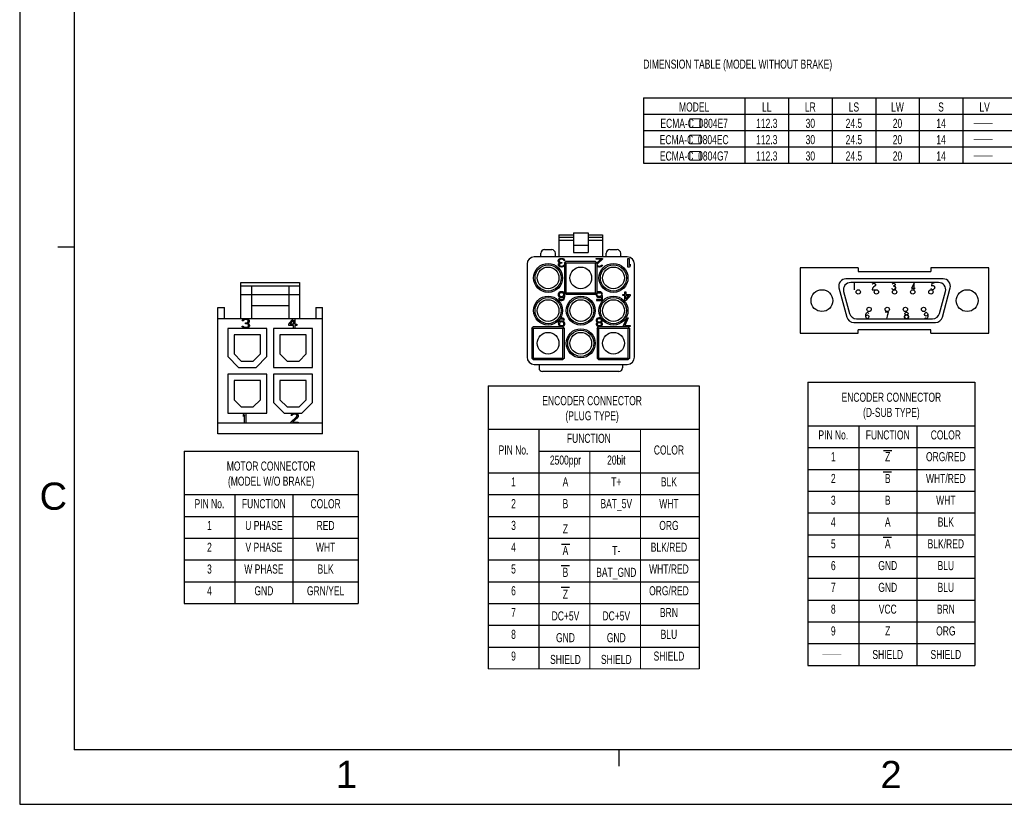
# Model space of a CAD drawing. Header units: millimetres. Extents: x -184 to 446, y -153 to 293.
# Tile 1 of 14: x -184 to 87, y -153 to 63. Entities that reach past the tile are written whole.
import ezdxf
from ezdxf.enums import TextEntityAlignment as Align

# ---------------------------------------------------------------- set-up
doc = ezdxf.new("R2010")
doc.units = ezdxf.units.MM
doc.header["$LTSCALE"] = 23.1
doc.layers.get('0').update_dxf_attribs({"linetype": 'CONTINUOUS'})
for name, color, linetype in [('02___PRT_ALL_AXES', 7, 'CONTINUOUS'), ('7_ALL_FEATURES', 7, 'CONTINUOUS'), ('DRAWING FRAME', 1, 'CONTINUOUS')]:
    doc.layers.add(name, color=color, linetype=linetype)
doc.styles.add('ARIAL', font='ARIAL.TTF')
doc.styles.get("Standard").update_dxf_attribs({"font": 'txt', "width": 0.7})

msp = doc.modelspace()

# ---------------------------------------------------------------- linework, layer by layer
at = {"color": 7, "linetype": 'Continuous'}
for p, q in [((-12.5171, 41.8126), (123.4829, 41.8126)), ((-12.5171, 41.8126), (-12.5171, 23.8126)), ((15.4829, 41.8126), (15.4829, 23.8126)), ((27.4829, 41.8126), (27.4829, 23.8126)), ((39.4829, 41.8126), (39.4829, 23.8126)), ((51.4829, 41.8126), (51.4829, 23.8126)), ((63.4829, 41.8126), (63.4829, 23.8126)), ((75.4829, 41.8126), (75.4829, 23.8126)), ((-12.5171, 37.3126), (123.4829, 37.3126)), ((-12.5171, 32.8126), (123.4829, 32.8126)), ((-12.5171, 28.3126), (123.4829, 28.3126)), ((-12.5171, 23.8126), (123.4829, 23.8126)), ((-35.751, 4.0721), (-31.751, 4.0721)), ((-35.751, 4.0721), (-35.751, -1.9874)), ((-35.751, 3.4721), (-31.751, 3.4721)), ((-31.751, 4.6126), (-27.751, 4.6126)), ((-31.751, 4.6126), (-31.751, -0.7874)), ((-27.751, 4.6126), (-27.751, -0.7874)), ((-27.751, 4.0721), (-23.751, 4.0721)), ((-27.751, 3.4721), (-23.751, 3.4721)), ((-23.751, 4.0721), (-23.751, -1.9874)), ((-39.751, 0.0126), (-37.751, 0.0126)), ((-35.751, 2.6126), (-31.751, 2.6126)), ((-31.751, 1.2126), (-27.751, 1.2126)), ((-27.751, 2.6126), (-23.751, 2.6126)), ((-21.751, 0.0126), (-19.751, 0.0126)), ((-16.951, -1.9874), (-42.551, -1.9874)), ((-40.751, -1.9874), (-40.751, -0.9874)), ((-36.751, -1.9874), (-36.751, -0.9874)), ((-35.901, -2.7959), (-35.801, -2.6427)), ((-35.801, -2.6427), (-35.651, -2.5406)), ((-35.651, -2.5406), (-35.451, -2.4385)), ((-35.451, -2.6938), (-35.551, -2.7448)), ((-35.451, -2.4385), (-35.251, -2.3874)), ((-35.201, -2.6427), (-35.451, -2.6938)), ((-35.251, -2.3874), (-34.851, -2.3874)), ((-34.901, -2.6427), (-35.201, -2.6427)), ((-34.651, -2.6938), (-34.901, -2.6427)), ((-34.851, -2.3874), (-34.651, -2.4385)), ((-34.651, -2.4385), (-34.451, -2.5406)), ((-34.551, -2.7448), (-34.651, -2.6938)), ((-34.451, -2.5406), (-34.301, -2.6427)), ((-34.301, -2.6427), (-34.201, -2.7959)), ((-31.751, -0.7874), (-27.751, -0.7874)), ((-25.551, -2.3874), (-23.751, -2.3874)), ((-25.551, -2.6427), (-25.551, -2.3874)), ((-24.151, -2.6427), (-25.551, -2.6427)), ((-25.2806, -3.6579), (-24.151, -2.6427)), ((-23.751, -2.6427), (-25.151, -3.9193)), ((-23.751, -2.3874), (-23.751, -2.6427)), ((-22.751, -1.9874), (-22.751, -0.9874)), ((-18.751, -1.9874), (-18.751, -0.9874)), ((-16.751, -2.3874), (-16.451, -2.3874)), ((-16.751, -4.7874), (-16.751, -2.3874)), ((-16.451, -2.3874), (-16.451, -4.3789)), ((-44.551, -3.9874), (-44.551, -29.5874)), ((-35.951, -2.9491), (-35.901, -2.7959)), ((-35.951, -3.1534), (-35.951, -2.9491)), ((-35.901, -3.3576), (-35.951, -3.1534)), ((-35.801, -3.5108), (-35.901, -3.3576)), ((-35.901, -4.1236), (-35.851, -3.9193)), ((-35.901, -4.2257), (-35.901, -4.1236)), ((-35.851, -4.4299), (-35.901, -4.2257)), ((-35.851, -3.9193), (-35.751, -3.7661)), ((-35.651, -4.6342), (-35.851, -4.4299)), ((-35.551, -3.6129), (-35.801, -3.5108)), ((-35.751, -3.7661), (-35.551, -3.6129)), ((-35.651, -2.847), (-35.701, -2.9491)), ((-35.701, -2.9491), (-35.701, -3.1534)), ((-35.701, -3.1534), (-35.601, -3.3576)), ((-35.551, -2.7448), (-35.651, -2.847)), ((-35.551, -3.9193), (-35.651, -4.1236)), ((-35.651, -4.1236), (-35.651, -4.2257)), ((-35.651, -4.2257), (-35.551, -4.3789)), ((-35.451, -4.7363), (-35.651, -4.6342)), ((-35.601, -3.3576), (-35.451, -3.4597)), ((-35.451, -3.8172), (-35.551, -3.9193)), ((-35.551, -4.3789), (-35.401, -4.481)), ((-35.451, -3.4597), (-35.151, -3.5108)), ((-35.151, -3.7151), (-35.451, -3.8172)), ((-35.101, -4.7874), (-35.451, -4.7363)), ((-35.401, -4.481), (-35.151, -4.5321)), ((-35.151, -3.5108), (-34.951, -3.5108)), ((-34.951, -3.7151), (-35.151, -3.7151)), ((-35.151, -4.5321), (-34.951, -4.5321)), ((-35.001, -4.7874), (-35.101, -4.7874)), ((-34.651, -4.7363), (-35.001, -4.7874)), ((-34.951, -3.5108), (-34.951, -3.7151)), ((-34.951, -4.5321), (-34.701, -4.481)), ((-34.701, -4.481), (-34.551, -4.3789)), ((-34.451, -4.6342), (-34.651, -4.7363)), ((-34.451, -2.847), (-34.551, -2.7448)), ((-34.551, -4.3789), (-34.451, -4.2257)), ((-34.401, -2.9491), (-34.451, -2.847)), ((-34.451, -4.2257), (-34.251, -4.2257)), ((-34.251, -4.4299), (-34.451, -4.6342)), ((-34.151, -2.9491), (-34.401, -2.9491)), ((-34.251, -3.6874), (-33.851, -3.2874)), ((-34.251, -3.6874), (-34.251, -11.8874)), ((-34.201, -2.7959), (-34.151, -2.9491)), ((-33.851, -3.6874), (-34.051, -3.4874)), ((-25.651, -3.2874), (-33.851, -3.2874)), ((-25.651, -3.6874), (-33.851, -3.6874)), ((-33.851, -3.6874), (-33.851, -11.8874)), ((-25.651, -3.2874), (-25.251, -3.6874)), ((-25.651, -3.6874), (-25.451, -3.4874)), ((-25.651, -11.8874), (-25.651, -3.6874)), ((-25.251, -11.8874), (-25.251, -3.6874)), ((-25.151, -3.9193), (-25.251, -4.1236)), ((-25.251, -4.2257), (-25.151, -4.3789)), ((-25.101, -4.7363), (-25.251, -4.6597)), ((-25.151, -4.3789), (-25.001, -4.481)), ((-24.801, -4.7874), (-25.101, -4.7363)), ((-25.001, -4.481), (-24.751, -4.5321)), ((-24.601, -4.7874), (-24.801, -4.7874)), ((-24.751, -4.5321), (-24.551, -4.5321)), ((-24.251, -4.7363), (-24.601, -4.7874)), ((-24.551, -4.5321), (-24.301, -4.481)), ((-24.301, -4.481), (-24.151, -4.3789)), ((-24.051, -4.6342), (-24.251, -4.7363)), ((-24.151, -4.3789), (-24.051, -4.2257)), ((-24.051, -4.2257), (-23.801, -4.2257)), ((-23.851, -4.4299), (-24.051, -4.6342)), ((-23.801, -4.2257), (-23.851, -4.4299)), ((-16.451, -4.7874), (-16.751, -4.7874)), ((-16.451, -4.3789), (-16.151, -4.0214)), ((-16.151, -4.4299), (-16.451, -4.7874)), ((-16.151, -4.0214), (-16.151, -4.4299)), ((-14.951, -29.5874), (-14.951, -3.9874)), ((46.6815, -5.0367), (30.6815, -5.0367)), ((30.6815, -5.0367), (30.6815, -23.0367)), ((46.6815, -5.0367), (46.6815, -6.0367)), ((66.6815, -5.0367), (66.6815, -6.0367)), ((82.6815, -5.0367), (66.6815, -5.0367)), ((82.6815, -23.0367), (82.6815, -5.0367)), ((70.075, -8.0367), (43.2879, -8.0367)), ((46.6815, -6.0367), (66.6815, -6.0367)), ((41.3561, -10.5544), (43.4997, -18.5544)), ((68.7718, -9.0367), (44.5911, -9.0367)), ((45.5815, -9.2367), (45.5815, -11.0367)), ((50.5315, -9.5367), (50.644, -9.3867)), ((50.644, -10.5867), (50.5315, -11.0367)), ((50.644, -9.3867), (50.869, -9.2367)), ((50.869, -10.2867), (50.644, -10.5867)), ((50.869, -9.2367), (51.094, -9.2367)), ((51.319, -9.9867), (50.869, -10.2867)), ((51.094, -9.2367), (51.319, -9.3867)), ((51.319, -9.3867), (51.4315, -9.5367)), ((51.4315, -9.8367), (51.319, -9.9867)), ((51.4315, -9.5367), (51.4315, -9.8367)), ((56.044, -10.8867), (55.9315, -10.7367)), ((56.044, -9.3867), (56.269, -9.2367)), ((56.269, -9.2367), (56.494, -9.2367)), ((56.269, -9.9867), (56.494, -9.9867)), ((56.494, -9.2367), (56.719, -9.3867)), ((56.719, -9.8367), (56.494, -9.9867)), ((56.494, -9.9867), (56.719, -10.1367)), ((56.719, -9.3867), (56.8315, -9.5367)), ((56.8315, -9.6867), (56.719, -9.8367)), ((56.719, -10.1367), (56.944, -10.4367)), ((56.944, -10.5867), (56.719, -10.8867)), ((56.8315, -9.5367), (56.8315, -9.6867)), ((56.944, -10.4367), (56.944, -10.5867)), ((62.119, -9.2367), (61.3315, -10.5867)), ((61.3315, -10.5867), (62.344, -10.5867)), ((62.119, -11.0367), (62.119, -9.2367)), ((66.844, -10.8867), (66.7315, -10.7367)), ((66.9565, -9.2367), (66.844, -9.9867)), ((66.844, -9.9867), (67.069, -9.8367)), ((67.6315, -9.2367), (66.9565, -9.2367)), ((67.069, -9.8367), (67.294, -9.8367)), ((67.294, -9.8367), (67.519, -9.9867)), ((67.519, -9.9867), (67.6315, -10.1367)), ((67.6315, -10.7367), (67.519, -10.8867)), ((67.6315, -10.1367), (67.744, -10.4367)), ((67.744, -10.4367), (67.6315, -10.7367)), ((69.8633, -18.5544), (72.0069, -10.5544)), ((-35.851, -11.9959), (-35.951, -12.2512)), ((-35.951, -12.2512), (-35.951, -12.5065)), ((-35.951, -12.5065), (-35.851, -12.7619)), ((-35.701, -11.7917), (-35.851, -11.9959)), ((-35.851, -12.7619), (-35.701, -12.9151)), ((-35.601, -13.4257), (-35.851, -13.4257)), ((-35.851, -13.4257), (-35.801, -13.5789)), ((-35.451, -11.6385), (-35.701, -11.7917)), ((-35.651, -12.1491), (-35.701, -12.3023)), ((-35.701, -12.3023), (-35.701, -12.4555)), ((-35.701, -12.4555), (-35.651, -12.6087)), ((-35.701, -12.9151), (-35.451, -13.0682)), ((-35.551, -11.9959), (-35.651, -12.1491)), ((-35.651, -12.6087), (-35.551, -12.7108)), ((-35.501, -13.5789), (-35.601, -13.4257)), ((-35.401, -11.8938), (-35.551, -11.9959)), ((-35.551, -12.7108), (-35.401, -12.8129)), ((-35.201, -11.5874), (-35.451, -11.6385)), ((-35.451, -13.0682), (-35.201, -13.1193)), ((-35.251, -11.8427), (-35.401, -11.8938)), ((-35.401, -12.8129), (-35.251, -12.864)), ((-34.901, -11.8427), (-35.251, -11.8427)), ((-35.251, -12.864), (-34.901, -12.864)), ((-34.951, -11.5874), (-35.201, -11.5874)), ((-35.201, -13.1193), (-34.951, -13.1193)), ((-34.701, -11.6385), (-34.951, -11.5874)), ((-34.951, -13.1193), (-34.701, -13.0682)), ((-34.751, -11.8938), (-34.901, -11.8427)), ((-34.901, -12.864), (-34.751, -12.8129)), ((-34.601, -11.9959), (-34.751, -11.8938)), ((-34.751, -12.8129), (-34.601, -12.7108)), ((-34.451, -11.7917), (-34.701, -11.6385)), ((-34.701, -13.0682), (-34.401, -12.864)), ((-34.501, -12.1491), (-34.601, -11.9959)), ((-34.601, -12.7108), (-34.501, -12.6087)), ((-34.501, -13.4257), (-34.601, -13.5789)), ((-34.451, -12.3023), (-34.501, -12.1491)), ((-34.501, -12.6087), (-34.451, -12.4555)), ((-34.451, -13.2725), (-34.501, -13.4257)), ((-34.301, -11.9959), (-34.451, -11.7917)), ((-34.451, -12.4555), (-34.451, -12.3023)), ((-34.401, -12.9661), (-34.451, -13.2725)), ((-34.401, -12.864), (-34.401, -12.9661)), ((-34.201, -12.2512), (-34.301, -11.9959)), ((-34.301, -13.5789), (-34.201, -13.3236)), ((-33.851, -12.2874), (-34.251, -11.8874)), ((-34.151, -12.6087), (-34.201, -12.2512)), ((-34.201, -13.3236), (-34.151, -12.9661)), ((-34.151, -12.9661), (-34.151, -12.6087)), ((-33.851, -11.8874), (-34.051, -12.0874)), ((-33.851, -11.8874), (-25.651, -11.8874)), ((-33.851, -12.2874), (-25.651, -12.2874)), ((-25.651, -11.8874), (-25.451, -12.0874)), ((-25.251, -11.8874), (-25.651, -12.2874)), ((-25.5099, -12.1463), (-25.551, -12.2512)), ((-25.551, -12.2512), (-25.551, -12.4555)), ((-25.551, -12.4555), (-25.451, -12.7108)), ((-25.451, -12.7108), (-25.301, -12.9151)), ((-25.301, -12.3023), (-25.251, -12.1491)), ((-25.301, -12.4044), (-25.301, -12.3023)), ((-25.251, -12.5576), (-25.301, -12.4044)), ((-25.301, -12.9151), (-25.051, -13.0682)), ((-25.051, -11.6385), (-25.251, -11.761)), ((-25.251, -12.1491), (-25.151, -11.9959)), ((-25.151, -12.7108), (-25.251, -12.5576)), ((-25.151, -11.9959), (-25.001, -11.8938)), ((-25.001, -12.8129), (-25.151, -12.7108)), ((-24.801, -11.5874), (-25.051, -11.6385)), ((-25.051, -13.0682), (-24.801, -13.1193)), ((-25.001, -11.8938), (-24.801, -11.8427)), ((-24.801, -12.864), (-25.001, -12.8129)), ((-24.501, -11.5874), (-24.801, -11.5874)), ((-24.801, -11.8427), (-24.501, -11.8427)), ((-24.501, -12.864), (-24.801, -12.864)), ((-24.801, -13.1193), (-24.501, -13.1193)), ((-24.251, -11.6385), (-24.501, -11.5874)), ((-24.501, -11.8427), (-24.301, -11.8938)), ((-24.301, -12.8129), (-24.501, -12.864)), ((-24.501, -13.1193), (-24.251, -13.0682)), ((-24.301, -11.8938), (-24.151, -11.9959)), ((-24.101, -12.6597), (-24.301, -12.8129)), ((-24.001, -11.7917), (-24.251, -11.6385)), ((-24.251, -13.0682), (-24.001, -12.9151)), ((-24.151, -11.9959), (-24.051, -12.2002)), ((-23.751, -12.6597), (-24.101, -12.6597)), ((-24.051, -12.2002), (-23.751, -12.2002)), ((-23.851, -11.9959), (-24.001, -11.7917)), ((-24.001, -12.9151), (-24.001, -13.7321)), ((-23.751, -12.2002), (-23.851, -11.9959)), ((-23.751, -13.9874), (-23.751, -12.6597)), ((-18.151, -12.6087), (-18.151, -12.3023)), ((-18.151, -12.3023), (-17.651, -12.3023)), ((-17.651, -12.6087), (-18.151, -12.6087)), ((-17.651, -12.3023), (-17.651, -11.5874)), ((-17.651, -11.5874), (-17.351, -11.5874)), ((-17.651, -13.9874), (-17.651, -12.6087)), ((-17.351, -11.5874), (-17.351, -12.3023)), ((-17.351, -12.3023), (-16.151, -12.3023)), ((-17.351, -13.5789), (-17.351, -12.6087)), ((-16.501, -12.6087), (-17.351, -13.5789)), ((-16.151, -12.6087), (-17.351, -13.9874)), ((-17.351, -12.6087), (-16.501, -12.6087)), ((-16.151, -12.3023), (-16.151, -12.6087)), ((42.6593, -11.5544), (44.267, -17.5544)), ((50.5315, -11.0367), (51.4315, -11.0367)), ((56.269, -11.0367), (56.044, -10.8867)), ((56.494, -11.0367), (56.269, -11.0367)), ((56.719, -10.8867), (56.494, -11.0367)), ((67.069, -11.0367), (66.844, -10.8867)), ((67.294, -11.0367), (67.069, -11.0367)), ((67.519, -10.8867), (67.294, -11.0367)), ((69.0959, -17.5544), (70.7036, -11.5544)), ((-35.801, -13.5789), (-35.651, -13.7831)), ((-35.651, -13.7831), (-35.401, -13.9363)), ((-35.351, -13.681), (-35.501, -13.5789)), ((-35.401, -13.9363), (-35.151, -13.9874)), ((-35.201, -13.7321), (-35.351, -13.681)), ((-34.901, -13.7321), (-35.201, -13.7321)), ((-35.151, -13.9874), (-34.951, -13.9874)), ((-34.951, -13.9874), (-34.701, -13.9363)), ((-34.751, -13.681), (-34.901, -13.7321)), ((-34.601, -13.5789), (-34.751, -13.681)), ((-34.701, -13.9363), (-34.451, -13.7831)), ((-34.451, -13.7831), (-34.301, -13.5789)), ((-25.451, -13.7321), (-25.451, -13.9874)), ((-24.001, -13.7321), (-25.451, -13.7321)), ((-25.451, -13.9874), (-23.751, -13.9874)), ((-17.351, -13.9874), (-17.651, -13.9874)), ((-122.4691, -19.0288), (-122.0754, -18.9713)), ((-122.0754, -18.9713), (-121.9629, -18.9713)), ((-121.9629, -18.9713), (-121.5691, -19.0288)), ((-110.2012, -20.5224), (-108.8512, -18.9713)), ((-108.8512, -18.9713), (-108.5137, -18.9713)), ((-108.5137, -18.9713), (-108.5137, -20.5224)), ((-35.151, -18.7874), (-35.3372, -18.8254)), ((-34.951, -18.7874), (-35.151, -18.7874)), ((-34.701, -18.8385), (-34.951, -18.7874)), ((-34.451, -18.9917), (-34.701, -18.8385)), ((-25.051, -18.8385), (-25.301, -18.9917)), ((-24.801, -18.7874), (-25.051, -18.8385)), ((-24.501, -18.7874), (-24.801, -18.7874)), ((-24.251, -18.8385), (-24.501, -18.7874)), ((-24.0975, -18.9325), (-24.251, -18.8385)), ((-17.951, -20.9321), (-16.951, -18.7874)), ((-16.651, -18.7874), (-17.651, -20.9321)), ((-16.951, -18.7874), (-16.651, -18.7874)), ((48.7315, -17.8367), (48.844, -17.5367)), ((48.7315, -18.4367), (48.7315, -17.8367)), ((48.7315, -18.4367), (48.844, -18.1367)), ((48.844, -18.7367), (48.7315, -18.4367)), ((48.844, -17.5367), (48.9565, -17.3867)), ((48.844, -18.1367), (49.1815, -17.9867)), ((48.9565, -18.8867), (48.844, -18.7367)), ((48.9565, -17.3867), (49.1815, -17.2367)), ((49.1815, -19.0367), (48.9565, -18.8867)), ((49.1815, -17.2367), (49.4065, -17.3867)), ((49.1815, -17.9867), (49.519, -18.1367)), ((49.4065, -18.8867), (49.1815, -19.0367)), ((49.4065, -17.3867), (49.519, -17.5367)), ((49.519, -18.7367), (49.4065, -18.8867)), ((49.519, -18.1367), (49.6315, -18.4367)), ((49.6315, -18.4367), (49.519, -18.7367)), ((55.0315, -17.2367), (54.1315, -17.2367)), ((54.5815, -19.0367), (54.694, -18.2867)), ((54.694, -18.2867), (54.8065, -17.8367)), ((54.8065, -17.8367), (55.0315, -17.2367)), ((59.419, -18.4367), (59.644, -18.1367)), ((59.419, -18.5867), (59.419, -18.4367)), ((59.644, -18.8867), (59.419, -18.5867)), ((59.5315, -17.5367), (59.644, -17.3867)), ((59.5315, -17.6867), (59.5315, -17.5367)), ((59.644, -17.8367), (59.5315, -17.6867)), ((59.644, -17.3867), (59.869, -17.2367)), ((59.869, -17.9867), (59.644, -17.8367)), ((59.644, -18.1367), (59.869, -17.9867)), ((59.869, -19.0367), (59.644, -18.8867)), ((59.869, -17.2367), (60.094, -17.2367)), ((59.869, -17.9867), (60.094, -17.9867)), ((60.094, -17.2367), (60.319, -17.3867)), ((60.319, -17.8367), (60.094, -17.9867)), ((60.094, -17.9867), (60.319, -18.1367)), ((60.319, -18.8867), (60.094, -19.0367)), ((60.319, -17.3867), (60.4315, -17.5367)), ((60.4315, -17.6867), (60.319, -17.8367)), ((60.319, -18.1367), (60.544, -18.4367)), ((60.544, -18.5867), (60.319, -18.8867)), ((60.4315, -17.5367), (60.4315, -17.6867)), ((60.544, -18.4367), (60.544, -18.5867)), ((64.9315, -17.8367), (65.044, -17.5367)), ((65.044, -18.1367), (64.9315, -17.8367)), ((65.044, -17.5367), (65.1565, -17.3867)), ((65.3815, -18.2867), (65.044, -18.1367)), ((65.1565, -18.8867), (65.044, -18.7367)), ((65.1565, -17.3867), (65.3815, -17.2367)), ((65.3815, -19.0367), (65.1565, -18.8867)), ((65.3815, -17.2367), (65.6065, -17.3867)), ((65.719, -18.1367), (65.3815, -18.2867)), ((65.6065, -18.8867), (65.3815, -19.0367)), ((65.6065, -17.3867), (65.719, -17.5367)), ((65.719, -18.7367), (65.6065, -18.8867)), ((65.719, -17.5367), (65.8315, -17.8367)), ((65.8315, -17.8367), (65.719, -18.1367)), ((65.8315, -18.4367), (65.719, -18.7367)), ((65.8315, -17.8367), (65.8315, -18.4367)), ((-123.0316, -21.0394), (-122.7504, -21.0394)), ((-122.9754, -21.2117), (-123.0316, -21.0394)), ((-122.9754, -19.6032), (-122.9191, -19.3734)), ((-122.6941, -19.6032), (-122.9754, -19.6032)), ((-122.8629, -21.3841), (-122.9754, -21.2117)), ((-122.9191, -19.3734), (-122.6941, -19.1437)), ((-122.6941, -21.499), (-122.8629, -21.3841)), ((-122.7504, -21.0394), (-122.6941, -21.1543)), ((-122.6941, -19.1437), (-122.4691, -19.0288)), ((-122.5816, -19.4309), (-122.6941, -19.6032)), ((-122.6941, -21.1543), (-122.5816, -21.2692)), ((-122.4691, -21.6139), (-122.6941, -21.499)), ((-122.4129, -19.316), (-122.5816, -19.4309)), ((-122.5816, -21.2692), (-122.4691, -21.3266)), ((-122.4691, -21.3266), (-122.1879, -21.3841)), ((-122.2441, -21.6713), (-122.4691, -21.6139)), ((-122.1316, -19.2586), (-122.4129, -19.316)), ((-122.1879, -21.3841), (-121.8504, -21.3841)), ((-121.9066, -19.2586), (-122.1316, -19.2586)), ((-122.1316, -20.1777), (-121.9066, -20.1777)), ((-122.1316, -20.4075), (-122.1316, -20.1777)), ((-121.9066, -20.4075), (-122.1316, -20.4075)), ((-121.6254, -19.316), (-121.9066, -19.2586)), ((-121.9066, -20.1777), (-121.5691, -20.0628)), ((-121.5691, -20.4649), (-121.9066, -20.4075)), ((-121.8504, -21.3841), (-121.5691, -21.3266)), ((-121.5691, -21.6139), (-121.7941, -21.6713)), ((-121.4566, -19.4309), (-121.6254, -19.316)), ((-121.5691, -19.0288), (-121.3441, -19.1437)), ((-121.5691, -20.0628), (-121.4566, -19.9479)), ((-121.4004, -20.5798), (-121.5691, -20.4649)), ((-121.5691, -21.3266), (-121.4566, -21.2692)), ((-121.3441, -21.499), (-121.5691, -21.6139)), ((-121.3441, -19.6032), (-121.4566, -19.4309)), ((-121.4566, -19.9479), (-121.3441, -19.7181)), ((-121.2316, -20.1203), (-121.4566, -20.2926)), ((-121.4566, -20.2926), (-121.1754, -20.4075)), ((-121.4566, -21.2692), (-121.3441, -21.1543)), ((-121.2879, -20.8096), (-121.4004, -20.5798)), ((-121.3441, -19.1437), (-121.1191, -19.3734)), ((-121.3441, -19.7181), (-121.3441, -19.6032)), ((-121.3441, -21.1543), (-121.2879, -21.0394)), ((-121.1754, -21.3841), (-121.3441, -21.499)), ((-121.2879, -21.0394), (-121.2879, -20.8096)), ((-121.1191, -19.9479), (-121.2316, -20.1203)), ((-121.1754, -20.4075), (-121.0629, -20.5798)), ((-121.0629, -21.2117), (-121.1754, -21.3841)), ((-121.1191, -19.3734), (-121.0629, -19.6032)), ((-121.0629, -19.7181), (-121.1191, -19.9479)), ((-121.0629, -19.6032), (-121.0629, -19.7181)), ((-121.0629, -20.5798), (-121.0066, -20.8096)), ((-121.0066, -21.0394), (-121.0629, -21.2117)), ((-121.0066, -20.8096), (-121.0066, -21.0394)), ((-110.2012, -20.8671), (-110.2012, -20.5224)), ((-108.8512, -20.8671), (-110.2012, -20.8671)), ((-109.8074, -20.5224), (-108.8512, -19.4309)), ((-108.8512, -20.5224), (-109.8074, -20.5224)), ((-108.8512, -19.4309), (-108.8512, -20.5224)), ((-108.8512, -21.6713), (-108.8512, -20.8671)), ((-108.5137, -20.5224), (-107.9512, -20.5224)), ((-107.9512, -20.8671), (-108.5137, -20.8671)), ((-108.5137, -20.8671), (-108.5137, -21.6713)), ((-107.9512, -20.5224), (-107.9512, -20.8671)), ((-43.251, -21.6874), (-42.851, -21.2874)), ((-43.251, -21.6874), (-43.251, -29.8874)), ((-42.851, -21.6874), (-43.051, -21.4874)), ((-34.651, -21.2874), (-42.851, -21.2874)), ((-34.651, -21.6874), (-42.851, -21.6874)), ((-42.851, -21.6874), (-42.851, -29.8874)), ((-35.9185, -19.5762), (-35.951, -19.8087)), ((-35.951, -19.8087), (-35.951, -20.1661)), ((-35.951, -20.1661), (-35.901, -20.5236)), ((-35.901, -20.5236), (-35.801, -20.7789)), ((-35.801, -20.7789), (-35.651, -20.9831)), ((-35.701, -19.8087), (-35.651, -19.5023)), ((-35.401, -19.7065), (-35.701, -19.9108)), ((-35.701, -19.9108), (-35.701, -19.8087)), ((-35.651, -19.5023), (-35.601, -19.3491)), ((-35.601, -20.2172), (-35.651, -20.3704)), ((-35.651, -20.3704), (-35.651, -20.4725)), ((-35.651, -20.4725), (-35.601, -20.6257)), ((-35.651, -20.9831), (-35.401, -21.1363)), ((-35.601, -19.3491), (-35.501, -19.1959)), ((-35.501, -20.064), (-35.601, -20.2172)), ((-35.601, -20.6257), (-35.501, -20.7789)), ((-35.501, -19.1959), (-35.351, -19.0938)), ((-35.351, -19.9619), (-35.501, -20.064)), ((-35.501, -20.7789), (-35.351, -20.881)), ((-35.151, -19.6555), (-35.401, -19.7065)), ((-35.401, -21.1363), (-35.151, -21.1874)), ((-35.351, -19.0938), (-35.201, -19.0427)), ((-35.201, -19.9108), (-35.351, -19.9619)), ((-35.351, -20.881), (-35.201, -20.9321)), ((-35.201, -19.0427), (-34.901, -19.0427)), ((-34.851, -19.9108), (-35.201, -19.9108)), ((-35.201, -20.9321), (-34.851, -20.9321)), ((-34.901, -19.6555), (-35.151, -19.6555)), ((-35.151, -21.1874), (-34.901, -21.1874)), ((-34.901, -19.0427), (-34.751, -19.0938)), ((-34.651, -19.7065), (-34.901, -19.6555)), ((-34.901, -21.1874), (-34.651, -21.1363)), ((-34.701, -19.9619), (-34.851, -19.9108)), ((-34.851, -20.9321), (-34.701, -20.881)), ((-34.751, -19.0938), (-34.601, -19.1959)), ((-34.551, -20.064), (-34.701, -19.9619)), ((-34.701, -20.881), (-34.551, -20.7789)), ((-34.401, -19.8597), (-34.651, -19.7065)), ((-34.651, -21.1363), (-34.401, -20.9831)), ((-34.651, -21.2874), (-34.251, -21.6874)), ((-34.651, -21.6874), (-34.451, -21.4874)), ((-34.651, -29.8874), (-34.651, -21.6874)), ((-34.601, -19.1959), (-34.501, -19.3491)), ((-34.451, -20.2172), (-34.551, -20.064)), ((-34.551, -20.7789), (-34.451, -20.6257)), ((-34.501, -19.3491), (-34.251, -19.3491)), ((-34.301, -19.1959), (-34.451, -18.9917)), ((-34.401, -20.3704), (-34.451, -20.2172)), ((-34.451, -20.6257), (-34.401, -20.4725)), ((-34.251, -20.064), (-34.401, -19.8597)), ((-34.401, -20.4725), (-34.401, -20.3704)), ((-34.401, -20.9831), (-34.251, -20.7789)), ((-34.251, -19.3491), (-34.301, -19.1959)), ((-34.151, -20.3193), (-34.251, -20.064)), ((-34.251, -20.7789), (-34.151, -20.5236)), ((-34.251, -29.8874), (-34.251, -21.6874)), ((-34.151, -20.5236), (-34.151, -20.3193)), ((-25.451, -19.1448), (-25.551, -19.4002)), ((-25.551, -19.4002), (-25.551, -19.5534)), ((-25.551, -19.5534), (-25.451, -19.8087)), ((-25.401, -20.2172), (-25.501, -20.4214)), ((-25.501, -20.4214), (-25.501, -20.5746)), ((-25.501, -20.5746), (-25.401, -20.8299)), ((-25.301, -18.9917), (-25.451, -19.1448)), ((-25.451, -19.8087), (-25.251, -19.9619)), ((-25.251, -20.064), (-25.401, -20.2172)), ((-25.401, -20.8299), (-25.251, -20.9831)), ((-25.151, -19.1959), (-25.301, -19.4002)), ((-25.301, -19.4002), (-25.301, -19.5534)), ((-25.301, -19.5534), (-25.151, -19.7576)), ((-25.251, -19.9619), (-25.151, -20.0129)), ((-25.151, -20.0129), (-25.251, -20.064)), ((-25.151, -20.3193), (-25.251, -20.4725)), ((-25.251, -20.4725), (-25.251, -20.5746)), ((-25.251, -20.5746), (-25.151, -20.7278)), ((-25.251, -20.9831), (-25.001, -21.1363)), ((-25.251, -21.6874), (-24.851, -21.2874)), ((-25.251, -21.6874), (-25.251, -29.8874)), ((-24.951, -19.0938), (-25.151, -19.1959)), ((-25.151, -19.7576), (-24.951, -19.8597)), ((-24.951, -20.1661), (-25.151, -20.3193)), ((-25.151, -20.7278), (-24.951, -20.881)), ((-24.851, -21.6874), (-25.051, -21.4874)), ((-25.001, -21.1363), (-24.751, -21.1874)), ((-24.751, -19.0427), (-24.951, -19.0938)), ((-24.951, -19.8597), (-24.751, -19.9108)), ((-24.751, -20.1151), (-24.951, -20.1661)), ((-24.951, -20.881), (-24.751, -20.9321)), ((-16.651, -21.2874), (-24.851, -21.2874)), ((-24.851, -21.6874), (-24.851, -29.8874)), ((-16.651, -21.6874), (-24.851, -21.6874)), ((-24.551, -19.0427), (-24.751, -19.0427)), ((-24.751, -19.9108), (-24.551, -19.9108)), ((-24.551, -20.1151), (-24.751, -20.1151)), ((-24.751, -20.9321), (-24.551, -20.9321)), ((-24.751, -21.1874), (-24.551, -21.1874)), ((-24.351, -19.0938), (-24.551, -19.0427)), ((-24.551, -19.9108), (-24.351, -19.8597)), ((-24.351, -20.1661), (-24.551, -20.1151)), ((-24.551, -20.9321), (-24.351, -20.881)), ((-24.551, -21.1874), (-24.301, -21.1363)), ((-24.151, -19.1959), (-24.351, -19.0938)), ((-24.351, -19.8597), (-24.151, -19.7576)), ((-24.151, -20.3193), (-24.351, -20.1661)), ((-24.351, -20.881), (-24.151, -20.7278)), ((-24.301, -21.1363), (-24.051, -20.9831)), ((-24.001, -19.4002), (-24.151, -19.1959)), ((-24.151, -19.7576), (-24.001, -19.5534)), ((-24.151, -20.0129), (-24.051, -19.9619)), ((-24.051, -20.064), (-24.151, -20.0129)), ((-24.051, -20.4725), (-24.151, -20.3193)), ((-24.151, -20.7278), (-24.051, -20.5746)), ((-24.051, -19.9619), (-23.851, -19.8087)), ((-23.901, -20.2172), (-24.051, -20.064)), ((-24.051, -20.5746), (-24.051, -20.4725)), ((-24.051, -20.9831), (-23.901, -20.8299)), ((-24.001, -19.5534), (-24.001, -19.4002)), ((-23.801, -20.4214), (-23.901, -20.2172)), ((-23.901, -20.8299), (-23.801, -20.5746)), ((-23.851, -19.8087), (-23.751, -19.5534)), ((-23.801, -20.5746), (-23.801, -20.4214)), ((-23.751, -19.5534), (-23.751, -19.4087)), ((-17.951, -21.1874), (-17.951, -20.9321)), ((-16.151, -21.1874), (-17.951, -21.1874)), ((-17.651, -20.9321), (-16.151, -20.9321)), ((-16.651, -21.2874), (-16.251, -21.6874)), ((-16.651, -21.6874), (-16.451, -21.4874)), ((-16.651, -29.8874), (-16.651, -21.6874)), ((-16.251, -29.8874), (-16.251, -21.6874)), ((-16.151, -20.9321), (-16.151, -21.1874)), ((45.4315, -20.0367), (67.9314, -20.0367)), ((46.1988, -19.0367), (67.1641, -19.0367)), ((30.6815, -23.0367), (46.6815, -23.0367)), ((66.6815, -22.0367), (46.6815, -22.0367)), ((46.6815, -23.0367), (46.6815, -22.0367)), ((66.6815, -23.0367), (66.6815, -22.0367)), ((66.6815, -23.0367), (82.6815, -23.0367)), ((-42.851, -30.2874), (-43.251, -29.8874)), ((-42.851, -29.8874), (-43.051, -30.0874)), ((-42.851, -29.8874), (-34.651, -29.8874)), ((-42.851, -30.2874), (-34.651, -30.2874)), ((-42.551, -31.5874), (-16.951, -31.5874)), ((-41.251, -31.5874), (-41.251, -32.5874)), ((-34.251, -29.8874), (-34.651, -30.2874)), ((-34.651, -29.8874), (-34.451, -30.0874)), ((-24.851, -30.2874), (-25.251, -29.8874)), ((-24.851, -29.8874), (-25.051, -30.0874)), ((-24.851, -29.8874), (-16.651, -29.8874)), ((-24.851, -30.2874), (-16.651, -30.2874)), ((-18.251, -31.5874), (-18.251, -32.5874)), ((-16.251, -29.8874), (-16.651, -30.2874)), ((-16.651, -29.8874), (-16.451, -30.0874)), ((-19.251, -33.5874), (-40.251, -33.5874)), ((-55.2741, -37.4654), (-55.2741, -115.4654)), ((-55.2741, -37.4654), (2.8451, -37.4654)), ((2.8451, -37.4654), (2.8451, -115.4654)), ((32.8029, -36.5274), (32.8029, -114.5274)), ((32.8029, -36.5274), (78.8029, -36.5274)), ((78.8029, -36.5274), (78.8029, -114.5274)), ((-122.6909, -45.4734), (-122.3534, -45.0713)), ((-122.6909, -45.933), (-122.6909, -45.4734)), ((-122.3534, -45.5309), (-122.6909, -45.933)), ((-122.3534, -47.7713), (-122.3534, -45.5309)), ((-122.0159, -45.0713), (-122.0159, -47.7713)), ((-109.583, -47.4841), (-108.008, -46.0479)), ((-109.5268, -45.7032), (-109.4705, -45.4734)), ((-109.2455, -45.7032), (-109.5268, -45.7032)), ((-109.4705, -45.4734), (-109.2455, -45.2437)), ((-109.2455, -45.2437), (-109.0205, -45.1288)), ((-109.133, -45.5309), (-109.2455, -45.7032)), ((-108.9643, -45.416), (-109.133, -45.5309)), ((-109.0205, -45.1288), (-108.6268, -45.0713)), ((-108.683, -45.3586), (-108.9643, -45.416)), ((-108.458, -45.3586), (-108.683, -45.3586)), ((-108.1768, -45.416), (-108.458, -45.3586)), ((-108.4018, -45.0713), (-108.0643, -45.1288)), ((-108.008, -45.5309), (-108.1768, -45.416)), ((-108.0643, -45.1288), (-107.8393, -45.2437)), ((-107.8955, -45.7032), (-108.008, -45.5309)), ((-108.008, -46.0479), (-107.8955, -45.8181)), ((-107.8955, -45.8181), (-107.8955, -45.7032)), ((-107.8393, -45.2437), (-107.6143, -45.4734)), ((-107.6143, -46.0479), (-107.7268, -46.2203)), ((-107.6143, -45.4734), (-107.558, -45.7032)), ((-107.558, -45.8181), (-107.6143, -46.0479)), ((-107.558, -45.7032), (-107.558, -45.8181)), ((-122.0159, -47.7713), (-122.3534, -47.7713)), ((-109.583, -47.7713), (-109.583, -47.4841)), ((-107.558, -47.7713), (-109.583, -47.7713)), ((-107.7268, -46.2203), (-109.133, -47.4841)), ((-109.133, -47.4841), (-107.558, -47.4841)), ((-107.558, -47.4841), (-107.558, -47.7713)), ((32.8029, -48.5274), (78.8029, -48.5274)), ((46.8029, -48.5274), (46.8029, -114.5274)), ((62.8029, -48.5274), (62.8029, -114.5274)), ((-55.2741, -49.4654), (2.8451, -49.4654)), ((-41.2741, -49.4654), (-41.2741, -115.4654)), ((-139.0312, -55.4774), (-139.0312, -97.4774)), ((-139.0312, -55.4774), (-91.0312, -55.4774)), ((-91.0312, -55.4774), (-91.0312, -97.4774)), ((-41.2741, -55.4654), (-13.2741, -55.4654)), ((32.8029, -54.5274), (78.8029, -54.5274)), ((53.6512, -55.3236), (55.9347, -55.3236)), ((-55.2741, -61.4654), (2.8451, -61.4654)), ((32.8029, -60.5274), (78.8029, -60.5274)), ((53.586, -61.1955), (55.8695, -61.1955)), ((-139.0312, -67.4774), (-91.0312, -67.4774)), ((-125.0312, -67.4774), (-125.0312, -97.4774)), ((-109.0312, -67.4774), (-109.0312, -97.4774)), ((-55.2741, -67.4654), (2.8451, -67.4654)), ((32.8029, -66.5274), (78.8029, -66.5274)), ((32.8029, -72.5274), (78.8029, -72.5274)), ((-139.0312, -73.4774), (-91.0312, -73.4774)), ((-55.2741, -73.4654), (2.8451, -73.4654)), ((32.8029, -78.5274), (78.8029, -78.5274)), ((-139.0312, -79.4774), (-91.0312, -79.4774)), ((-55.2741, -79.4654), (2.8451, -79.4654)), ((-35.0519, -81.0975), (-32.7684, -81.0975)), ((53.5207, -79.1978), (55.8042, -79.1978)), ((-139.0312, -85.4774), (-91.0312, -85.4774)), ((-55.2741, -85.4654), (2.8451, -85.4654)), ((32.8029, -84.5274), (78.8029, -84.5274)), ((-35.1171, -86.9694), (-32.8336, -86.9694)), ((-139.0312, -91.4774), (-91.0312, -91.4774)), ((-55.2741, -91.4654), (2.8451, -91.4654)), ((32.8029, -90.5274), (78.8029, -90.5274)), ((-35.1824, -92.9718), (-32.8989, -92.9718)), ((-139.0312, -97.4774), (-91.0312, -97.4774)), ((-55.2741, -97.4654), (2.8451, -97.4654)), ((32.8029, -96.5274), (78.8029, -96.5274)), ((32.8029, -102.5274), (78.8029, -102.5274)), ((-55.2741, -103.4654), (2.8451, -103.4654)), ((-55.2741, -109.4654), (2.8451, -109.4654)), ((32.8029, -108.5274), (78.8029, -108.5274)), ((32.8029, -114.5274), (78.8029, -114.5274))]:
    msp.add_line(p, q, dxfattribs=at)
at = {"color": 7, "linetype": 'Continuous', "lineweight": 0}
for p, q in [((-13.2741, -49.4654), (-13.2741, -115.4654)), ((-27.2741, -55.4654), (-27.2741, -115.4654)), ((-55.2741, -115.4654), (2.8451, -115.4654))]:
    msp.add_line(p, q, dxfattribs=at)
at = {"lineweight": 0, "flags": 128}
for points in [[(0.27, 36.0385), (3.309, 36.0385), (3.309, 33.6347), (0.27, 33.6347)], [(0.27, 31.5385), (3.309, 31.5385), (3.309, 29.1347), (0.27, 29.1347)], [(0.27, 27.0385), (3.309, 27.0385), (3.309, 24.6347), (0.27, 24.6347)]]:
    msp.add_lwpolyline(points, close=True, dxfattribs=at)
at = {"color": 7, "linetype": 'Continuous', "const_width": 0.1}
for points in [[(78.4621, 34.8126), (83.6704, 34.8126)], [(78.4621, 30.3126), (83.6704, 30.3126)], [(78.4621, 25.8126), (83.6704, 25.8126)], [(36.782, -111.5274), (41.9904, -111.5274)]]:
    msp.add_lwpolyline(points, dxfattribs=at)
at = {"color": 7, "linetype": 'Continuous'}
for centre, radius in [((-38.751, -7.7874), 4), ((-38.751, -7.7874), 3.6), ((-20.751, -7.7874), 4), ((-20.751, -7.7874), 3.6), ((-38.751, -16.7874), 4), ((-38.751, -16.7874), 3.6), ((-29.751, -16.7874), 4), ((-29.751, -16.7874), 3.6), ((-20.751, -16.7874), 4), ((-20.751, -16.7874), 3.6), ((36.6815, -14.0367), 3), ((76.6815, -14.0367), 3), ((-29.751, -25.7874), 4), ((-29.751, -25.7874), 3.6)]:
    msp.add_circle(centre, radius, dxfattribs=at)
for centre, radius, start, end in [((-39.751, -0.9874), 1, 90, 180), ((-37.751, -0.9874), 1, 0, 90), ((-21.751, -0.9874), 1, 90, 180), ((-19.751, -0.9874), 1, 0, 90), ((-42.551, -3.9874), 2, 90, 180), ((-16.951, -3.9874), 2, 0, 90), ((43.2879, -10.0367), 2, 90, 195), ((70.075, -10.0367), 2, 345, 90), ((44.5911, -11.0367), 2, 90, 195), ((68.7718, -11.0367), 2, 345, 90), ((45.4315, -18.0367), 2, 195, 270), ((46.1988, -17.0367), 2, 195, 270), ((67.1641, -17.0367), 2, 270, 345), ((67.9314, -18.0367), 2, 270, 345), ((-42.551, -29.5874), 2, 180, 270), ((-16.951, -29.5874), 2, 270, 0), ((-40.251, -32.5874), 1, 180, 270), ((-19.251, -32.5874), 1, 270, 0)]:
    msp.add_arc(centre, radius, start, end, dxfattribs=at)
at = {"layer": '02___PRT_ALL_AXES', "color": 7, "linetype": 'Continuous'}
for centre, radius in [((-38.751, -7.7874), 3), ((-29.751, -7.7874), 3), ((-20.751, -7.7874), 3), ((46.6815, -11.6367), 0.6), ((51.6815, -11.6367), 0.6), ((56.6815, -11.6367), 0.6), ((61.6815, -11.6367), 0.6), ((66.6815, -11.6367), 0.6), ((-38.751, -16.7874), 3), ((-29.751, -16.7874), 3), ((-20.751, -16.7874), 3), ((49.6815, -16.4367), 0.6), ((54.6815, -16.4367), 0.6), ((59.6815, -16.4367), 0.6), ((64.6815, -16.4367), 0.6), ((-38.751, -25.7874), 3), ((-29.751, -25.7874), 3), ((-20.751, -25.7874), 3)]:
    msp.add_circle(centre, radius, dxfattribs=at)
at = {"layer": '7_ALL_FEATURES', "color": 7, "linetype": 'Continuous'}
for p, q in [((-123.4012, -9.0713), (-107.2012, -9.0713)), ((-123.4012, -18.9713), (-123.4012, -9.0713)), ((-123.4012, -9.9713), (-107.2012, -9.9713)), ((-120.4012, -9.9713), (-120.4012, -18.9713)), ((-110.2012, -9.9713), (-110.2012, -18.9713)), ((-107.2012, -9.0713), (-107.2012, -18.9713)), ((-123.4012, -12.3713), (-107.2012, -12.3713)), ((-129.7012, -15.9713), (-127.9012, -15.9713)), ((-129.7012, -50.7713), (-129.7012, -15.9713)), ((-127.9012, -18.9713), (-127.9012, -15.9713)), ((-120.4012, -15.3713), (-110.2012, -15.3713)), ((-102.7012, -15.9713), (-100.9012, -15.9713)), ((-102.7012, -15.9713), (-102.7012, -18.9713)), ((-100.9012, -50.7713), (-100.9012, -15.9713)), ((-129.7012, -18.9713), (-100.9012, -18.9713)), ((-116.2012, -21.6713), (-127.0012, -21.6713)), ((-127.0012, -21.6713), (-127.0012, -29.4713)), ((-116.2012, -29.4713), (-116.2012, -21.6713)), ((-103.6012, -21.6713), (-114.4012, -21.6713)), ((-114.4012, -21.6713), (-114.4012, -32.4713)), ((-103.6012, -32.4713), (-103.6012, -21.6713)), ((-118.0012, -23.4713), (-125.2012, -23.4713)), ((-125.2012, -23.4713), (-125.2012, -28.7257)), ((-118.0012, -28.7257), (-118.0012, -23.4713)), ((-105.4012, -23.4713), (-112.6012, -23.4713)), ((-112.6012, -23.4713), (-112.6012, -28.7257)), ((-105.4012, -28.7257), (-105.4012, -23.4713)), ((-127.0012, -29.4713), (-124.0012, -32.4713)), ((-125.2012, -28.7257), (-123.2556, -30.6713)), ((-119.9467, -30.6713), (-118.0012, -28.7257)), ((-119.2012, -32.4713), (-116.2012, -29.4713)), ((-112.6012, -28.7257), (-110.6556, -30.6713)), ((-107.3467, -30.6713), (-105.4012, -28.7257)), ((-124.0012, -32.4713), (-119.2012, -32.4713)), ((-123.2556, -30.6713), (-119.9467, -30.6713)), ((-114.4012, -32.4713), (-103.6012, -32.4713)), ((-110.6556, -30.6713), (-107.3467, -30.6713)), ((-116.2012, -34.2713), (-127.0012, -34.2713)), ((-127.0012, -34.2713), (-127.0012, -45.0713)), ((-116.2012, -45.0713), (-116.2012, -34.2713)), ((-114.4012, -34.2713), (-114.4012, -42.0713)), ((-103.6012, -34.2713), (-114.4012, -34.2713)), ((-103.6012, -42.0713), (-103.6012, -34.2713)), ((-118.0012, -36.0713), (-125.2012, -36.0713)), ((-125.2012, -36.0713), (-125.2012, -41.3257)), ((-118.0012, -41.3257), (-118.0012, -36.0713)), ((-112.6012, -36.0713), (-112.6012, -41.3257)), ((-105.4012, -36.0713), (-112.6012, -36.0713)), ((-105.4012, -41.3257), (-105.4012, -36.0713)), ((-125.2012, -41.3257), (-123.2556, -43.2713)), ((-123.2556, -43.2713), (-119.9467, -43.2713)), ((-119.9467, -43.2713), (-118.0012, -41.3257)), ((-114.4012, -42.0713), (-111.4012, -45.0713)), ((-112.6012, -41.3257), (-110.6556, -43.2713)), ((-110.6556, -43.2713), (-107.3467, -43.2713)), ((-107.3467, -43.2713), (-105.4012, -41.3257)), ((-106.6012, -45.0713), (-103.6012, -42.0713)), ((-127.0012, -45.0713), (-116.2012, -45.0713)), ((-111.4012, -45.0713), (-106.6012, -45.0713)), ((-100.9012, -47.7713), (-129.7012, -47.7713)), ((-100.9012, -50.7713), (-129.7012, -50.7713))]:
    msp.add_line(p, q, dxfattribs=at)
at = {"layer": 'DRAWING FRAME', "color": 4}
for p, q in [((-184.294, 292.7031), (-184.294, -152.7969)), ((-184.294, -152.7969), (445.706, -152.7969))]:
    msp.add_line(p, q, dxfattribs=at)
at = {"layer": 'DRAWING FRAME', "color": 3}
for p, q in [((-169.294, 277.7031), (-169.294, -137.7969)), ((-169.294, 0.7031), (-173.794, 0.7031)), ((430.706, -137.7969), (-169.294, -137.7969)), ((-19.294, -137.7969), (-19.294, -142.2969))]:
    msp.add_line(p, q, dxfattribs=at)

# ---------------------------------------------------------------- texts
at = {"color": 7, "linetype": 'Continuous', "width": 0.7}
msp.add_text('DIMENSION TABLE (MODEL WITHOUT BRAKE)', height=2.5, dxfattribs=at).set_placement((-12.5171, 49.8666))
for s, p in [('MODEL', (1.4829, 38.0626)), ('LL', (21.4829, 38.0626)), ('LR', (33.4829, 38.0626)), ('LS', (45.4829, 38.0626)), ('LW', (57.4829, 38.0626)), ('S', (69.4829, 38.0626)), ('LV', (81.4829, 38.0626)), ('ECMA-C  0804E7', (1.4829, 33.5626)), ('112.3', (21.4829, 33.5626)), ('30', (33.4829, 33.5626)), ('24.5', (45.4829, 33.5626)), ('20', (57.4829, 33.5626)), ('14', (69.4829, 33.5626)), ('ECMA-C  0804EC', (1.4829, 29.0626)), ('112.3', (21.4829, 29.0626)), ('30', (33.4829, 29.0626)), ('20', (57.4829, 29.0626)), ('14', (69.4829, 29.0626)), ('ECMA-C  0804G7', (1.4829, 24.5626)), ('112.3', (21.4829, 24.5626)), ('30', (33.4829, 24.5626)), ('24.5', (45.4829, 24.5626)), ('20', (57.4829, 24.5626)), ('14', (69.4829, 24.5626)), ('FUNCTION', (-27.5246, -53.2154)), ('PIN No.', (39.8029, -52.2774)), ('FUNCTION', (54.8029, -52.2774)), ('COLOR', (70.8029, -52.2774)), ('PIN No.', (-48.2741, -56.4324)), ('COLOR', (-5.465, -56.4324)), ('1', (39.8029, -58.2774)), ('Z', (54.8029, -58.2774)), ('ORG/RED', (70.8029, -58.2774)), ('2', (39.8029, -64.2774)), ('B', (54.8029, -64.2774)), ('WHT/RED', (70.8029, -64.2774)), ('1', (-48.2741, -65.2154)), ('A', (-33.9641, -65.2154)), ('BLK', (-5.465, -65.2154)), ('3', (39.8029, -70.2774)), ('B', (54.8029, -70.2774)), ('WHT', (70.8029, -70.2774)), ('PIN No.', (-132.0312, -71.2274)), ('FUNCTION', (-117.0312, -71.2274)), ('COLOR', (-100.0312, -71.2274)), ('2', (-48.2741, -71.2154)), ('B', (-33.9641, -71.2154)), ('WHT', (-5.465, -71.2154)), ('1', (-132.0312, -77.2274)), ('U PHASE', (-117.0312, -77.2274)), ('RED', (-100.0312, -77.2274)), ('3', (-48.2741, -77.2154)), ('Z', (-33.9641, -78.1346)), ('ORG', (-5.465, -77.2154)), ('4', (39.8029, -76.2774)), ('A', (54.8029, -76.2774)), ('BLK', (70.8029, -76.2774)), ('2', (-132.0312, -83.2274)), ('V PHASE', (-117.0312, -83.2274)), ('WHT', (-100.0312, -83.2274)), ('4', (-48.2741, -83.2154)), ('BLK/RED', (-5.465, -83.2154)), ('5', (39.8029, -82.2774)), ('A', (54.8029, -82.2774)), ('BLK/RED', (70.8029, -82.2774)), ('A', (-33.9641, -84.1346)), ('3', (-132.0312, -89.2274)), ('W PHASE', (-117.0312, -89.2274)), ('BLK', (-100.0312, -89.2274)), ('5', (-48.2741, -89.2154)), ('WHT/RED', (-5.465, -89.2154)), ('6', (39.8029, -88.2774)), ('GND', (54.8029, -88.2774)), ('BLU', (70.8029, -88.2774)), ('B', (-33.9641, -90.1346)), ('7', (39.8029, -94.2774)), ('GND', (54.8029, -94.2774)), ('BLU', (70.8029, -94.2774)), ('4', (-132.0312, -95.2274)), ('GND', (-117.0312, -95.2274)), ('GRN/YEL', (-100.0312, -95.2274)), ('6', (-48.2741, -95.2154)), ('Z', (-33.9641, -96.1346)), ('ORG/RED', (-5.465, -95.2154)), ('7', (-48.2741, -101.2154)), ('DC+5V', (-33.9641, -102.1346)), ('BRN', (-5.465, -101.2154)), ('8', (39.8029, -100.2774)), ('VCC', (54.8029, -100.2774)), ('BRN', (70.8029, -100.2774)), ('8', (-48.2741, -107.2154)), ('GND', (-33.9641, -108.1346)), ('BLU', (-5.465, -107.2154)), ('9', (39.8029, -106.2774)), ('Z', (54.8029, -106.2774)), ('ORG', (70.8029, -106.2774)), ('9', (-48.2741, -113.2154)), ('SHIELD', (-5.465, -113.2154)), ('SHIELD', (54.8029, -112.7774)), ('SHIELD', (70.8029, -112.7774)), ('SHIELD', (-33.9641, -114.1346))]:
    msp.add_text(s, height=2.5, dxfattribs=at).set_placement(p, align=Align.CENTER)
at = {"color": 7, "linetype": 'Continuous', "lineweight": 0, "width": 0.7}
for s, p in [('24.5', (45.4829, 29.0626)), ('2500ppr', (-33.9641, -59.2154)), ('20bit', (-19.9641, -59.2154)), ('T+', (-19.9641, -65.2154)), ('BAT_5V', (-19.9641, -71.2154)), ('T-', (-19.9641, -84.1346)), ('BAT_GND', (-19.9641, -90.1346)), ('DC+5V', (-19.9641, -102.1346)), ('GND', (-19.9641, -108.1346)), ('SHIELD', (-19.9641, -114.1346))]:
    msp.add_text(s, height=2.5, dxfattribs=at).set_placement(p, align=Align.CENTER)
at = {"color": 7, "linetype": 'Continuous', "lineweight": 0, "char_height": 2.5, "width": 29.75, "attachment_point": 2}
for s, insert in [('ENCODER CONNECTOR\\P(PLUG TYPE)', (-26.6232, -40.3404)), ('ENCODER CONNECTOR\\P(D-SUB TYPE)', (55.8029, -39.4024)), ('MOTOR CONNECTOR\\P(MODEL W/O BRAKE)', (-115.0312, -58.3524))]:
    msp.add_mtext(s, dxfattribs=dict(at, insert=insert))
at = {"layer": 'DRAWING FRAME', "color": 1, "style": 'ARIAL'}
for s, p in [('C', (-175.0314, -67.9039)), ('1', (-94.285, -144.54)), ('2', (55.715, -144.54))]:
    msp.add_text(s, height=7.5, dxfattribs=at).set_placement(p, align=Align.MIDDLE)

doc.saveas('drawing.dxf')
